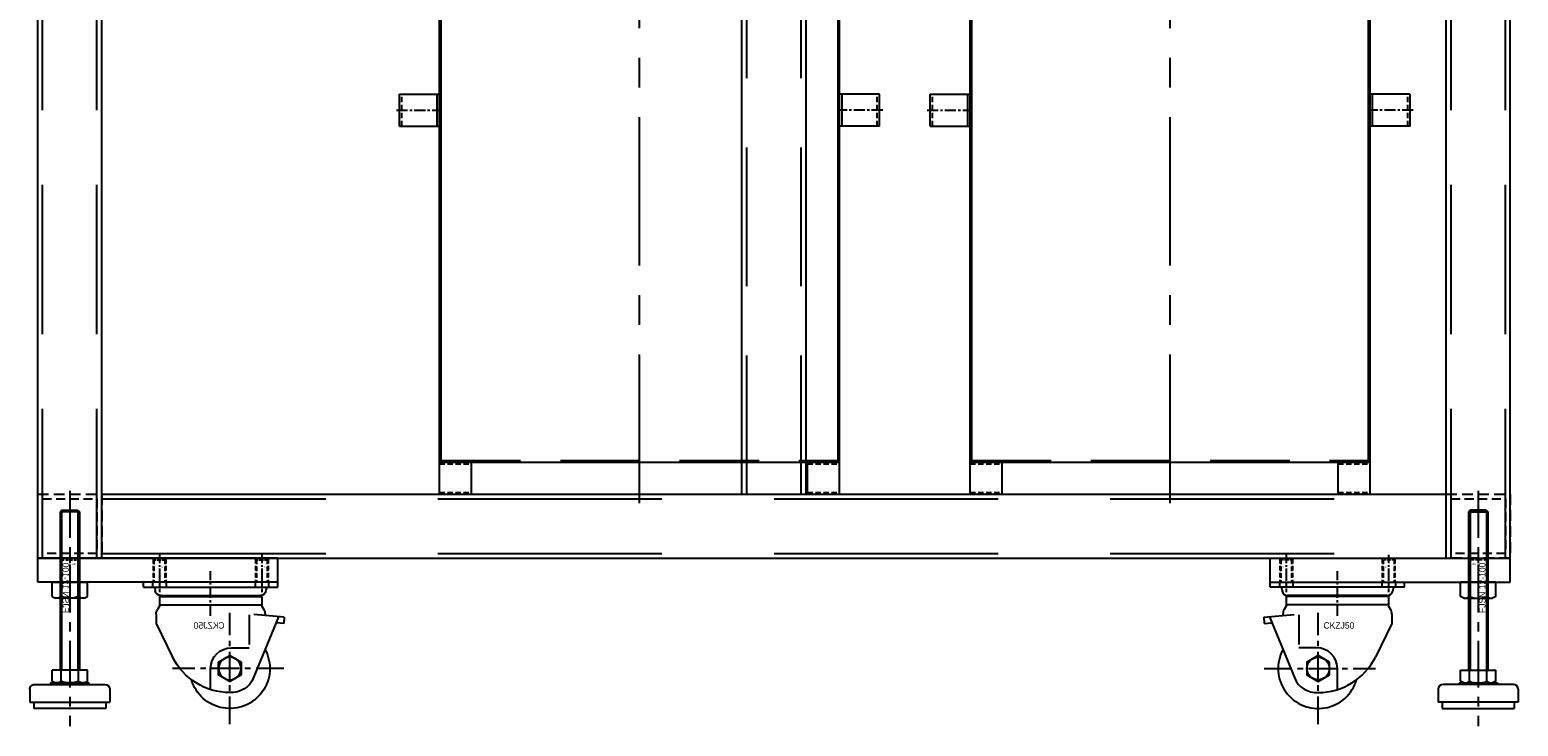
# Model space of a CAD drawing. Header units: millimetres. Extents: x -1657 to 8845, y -11980 to 3013.
# Tile 2 of 256: x 77 to 1007, y -1767 to -1331. Entities that reach past the tile are written whole.
import ezdxf

# ---------------------------------------------------------------- set-up
doc = ezdxf.new("R2010")
doc.units = ezdxf.units.MM
doc.linetypes.add('CENTER', pattern=[2, 1.25, -0.25, 0.25, -0.25])
doc.linetypes.add('DASHED', pattern=[0.75, 0.5, -0.25])
for name, color, linetype in [('固定板', 100, 'Continuous'), ('图层138', 141, 'Continuous'), ('方管2', 2, 'Continuous'), ('脚杯', 194, 'Continuous'), ('脚轮', 253, 'Continuous')]:
    doc.layers.add(name, color=color, linetype=linetype)

# ---------------------------------------------------------------- blocks, each defined once
blk = doc.blocks.new('2A51D')
at = {"layer": '方管2', "ltscale": 2.125}
for p, q in [((0, 0), (0, 600)), ((0, 600), (40, 600)), ((40, 0), (40, 600)), ((0, 0), (40, 0))]:
    blk.add_line(p, q, dxfattribs=at)
at = {"layer": '方管2', "color": 4, "linetype": 'DASHED', "ltscale": 186.666667}
for p, q in [((3, 0), (3, 600)), ((37, 0), (37, 600))]:
    blk.add_line(p, q, dxfattribs=at)
blk = doc.blocks.new('2A531')
at = {"layer": '方管2', "ltscale": 2.125}
for p, q in [((0, -37), (0, 3)), ((0, 3), (840, 3)), ((840, -37), (840, 3)), ((0, -37), (840, -37))]:
    blk.add_line(p, q, dxfattribs=at)
at = {"layer": '方管2', "color": 4, "linetype": 'DASHED', "ltscale": 280}
for p, q in [((0, 0), (840, 0)), ((0, -34), (840, -34))]:
    blk.add_line(p, q, dxfattribs=at)
blk = doc.blocks.new('2A548')
at = {"layer": '方管2', "color": 4, "linetype": 'DASHED', "ltscale": 13.333333}
for p, q in [((0, 0), (0, 40)), ((0, 40), (40, 40)), ((40, 40), (40, 0)), ((40, 0), (0, 0))]:
    blk.add_line(p, q, dxfattribs=at)
at = {"layer": '方管2', "color": 4, "linetype": 'DASHED', "ltscale": 11.333333}
for p, q in [((3, 3), (3, 37)), ((3, 37), (37, 37)), ((37, 37), (37, 3)), ((37, 3), (3, 3))]:
    blk.add_line(p, q, dxfattribs=at)
blk = doc.blocks.new('2A575')
at = {"layer": '方管2', "ltscale": 2.125}
for p, q in [((-3, 520), (37, 520)), ((-3, 0), (-3, 520)), ((37, 0), (37, 520)), ((-3, 0), (37, 0))]:
    blk.add_line(p, q, dxfattribs=at)
at = {"layer": '方管2', "color": 4, "linetype": 'DASHED', "ltscale": 173.333333}
for p, q in [((0, 0), (0, 520)), ((34, 0), (34, 520))]:
    blk.add_line(p, q, dxfattribs=at)
blk = doc.blocks.new('6958B')
at = {"layer": '脚轮', "color": 1, "linetype": 'CENTER', "ltscale": 1.9024}
for p, q in [((13.8, 57.16), (13.8, 47.64)), ((77.8, 57.16), (77.8, 47.64))]:
    blk.add_line(p, q, dxfattribs=at)
at = {"layer": '脚轮', "color": 1, "linetype": 'CENTER', "ltscale": 5.611527}
blk.add_line((45.8, 32.88), (45.8, 60.94), dxfattribs=at)
at = {"layer": '脚轮'}
for p, q in [((3.8, 50.8), (3.8, 54)), ((3.8, 54), (87.8, 54)), ((87.8, 50.8), (3.8, 50.8)), ((9.55, 54), (9.55, 50.8)), ((10.86, 50.47), (11.21, 48.49)), ((18.05, 54), (18.05, 50.8)), ((73.55, 54), (73.55, 50.8)), ((80.74, 50.47), (80.4, 48.49)), ((82.05, 54), (82.05, 50.8)), ((87.8, 50.8), (87.8, 54)), ((13.98, 39.31), (12.54, 36.82)), ((13.8, 45.11), (13.8, 39.81)), ((77.8, 45.11), (13.8, 45.11)), ((77.31, 39.81), (13.8, 39.81)), ((76.95, 45.6), (14.66, 45.6)), ((17.54, 45.6), (17.05, 45.11)), ((74.06, 45.6), (74.55, 45.11)), ((77.62, 39.31), (79.06, 36.82)), ((77.8, 45.11), (77.8, 39.81)), ((-0.2, 32.1), (18.8, 33.76)), ((-0.2, 32.1), (0.15, 28.11)), ((0.15, 28.11), (4.59, 28.5)), ((3.34, 32.41), (18.92, -5.68)), ((11.8, 34.07), (11.8, 33.15)), ((21.76, 33.63), (21.76, 15)), ((79.8, 28.06), (69.55, 7.05)), ((79.8, 34.07), (79.8, 28.06)), ((32.8, 13), (21.76, 13)), ((45.8, -12.83), (45.8, 0))]:
    blk.add_line(p, q, dxfattribs=at)
at = {"layer": '脚轮', "color": 1, "linetype": 'CENTER', "ltscale": 13.92}
for p, q in [((33.8, -34.8), (33.8, 34.8)), ((0, 0), (69.6, 0))]:
    blk.add_line(p, q, dxfattribs=at)
at = {"layer": '脚轮'}
blk.add_lwpolyline([(40.8, 4.04), (33.8, 8.08), (26.8, 4.04), (26.8, -4.04), (33.8, -8.08), (40.8, -4.04)], close=True, dxfattribs=at)
blk.add_circle((33.8, 0), 7, dxfattribs=at)
for centre, radius, start, end in [((10.47, 50.4), 0.4, 10, 90), ((14.66, 49.1), 3.5, 190, 270), ((76.95, 49.1), 3.5, 270, 350), ((81.14, 50.4), 0.4, 90, 170), ((20.47, 35.56), 7.5, 145.49438, 150), ((71.13, 35.56), 7.5, 30, 34.50562), ((17.3, 34.07), 5.5, 150, 180), ((74.3, 34.07), 5.5, 0, 30), ((33.8, 0), 25, 151.8103, 343.73977), ((32.8, 0), 13, 0, 90), ((33.8, 25), 40, 270, 333.33701), ((32.87, 0.06), 15.09, 202.34786, 273.52914)]:
    blk.add_arc(centre, radius, start, end, dxfattribs=at)
blk.add_text('CKZJ50', height=4, dxfattribs=at).set_placement((37.1, 24.93))
blk = doc.blocks.new('696E9')
at = {"layer": '脚杯'}
for p, q in [((-132.08, 22.5), (-136.08, 22.5)), ((-136.08, 22.5), (-136.08, -22.5)), ((-124.08, 25), (-132.08, 25)), ((-132.08, -25), (-132.08, 25)), ((-121.08, -22), (-121.08, 22)), ((-120.08, 12), (-121.08, 12)), ((-120.08, 12), (-120.08, -12)), ((-120.0161, 8.96207), (-119.08, 10.9697)), ((-119.08, 10.9697), (-112.08, 10.9697)), ((-112.08, 10.9697), (-112.08, -10.9697)), ((-119.08, 5.48483), (-112.08, 5.48483)), ((-13.08, 6), (-112.08, 6)), ((-13.08, 5.1), (-112.08, 5.1)), ((-13.08, 6), (-13.08, -6)), ((-12.08, 4.99998), (-13.08, 5.99998)), ((-12.08, -5), (-12.08, 5)), ((-119.08, -10.9697), (-120.0162, -8.96208)), ((-119.08, -5.48483), (-112.08, -5.48483)), ((-13.08, -5.1), (-112.08, -5.1)), ((-13.08, -6), (-112.08, -6)), ((-44.58, -5.1), (-44.58, -5.0999)), ((-12.08, -4.99999), (-13.08, -5.99999)), ((-120.08, -12), (-121.08, -12)), ((-119.08, -10.9697), (-112.08, -10.9697)), ((-132.08, -22.5), (-136.08, -22.5)), ((-124.08, -25), (-132.08, -25))]:
    blk.add_line(p, q, dxfattribs=at)
at = {"layer": '脚杯', "color": 1, "linetype": 'CENTER', "ltscale": 23.432}
blk.add_line((0, 0), (-147.16, 0), dxfattribs=at)
at = {"layer": '脚杯'}
for centre, radius, start, end in [((-124.08, 22), 3, 0, 90), ((-115.819599, 8.22724), 4.26041, 170.067993, 220.067993), ((-104.5383, 0), 15.5417, 159.334, 200.665009), ((-115.819599, -8.22724), 4.26041, 139.932007, 189.932007), ((-124.08, -22), 3, 270, 0)]:
    blk.add_arc(centre, radius, start, end, dxfattribs=at)
blk.add_text('FJSN 12-100', height=4, dxfattribs=at).set_placement((-76.39285, -4.549331))
blk = doc.blocks.new('69473')
at = {"layer": '脚杯'}
for p, q in [((-10, 19.19685), (-10, 2.74246)), ((-9.936096, 19.93178), (-9, 21.9394)), ((-9, 21.9394), (0, 21.9394)), ((0, 21.9394), (0, 0)), ((0, 0), (0, 21.9394)), ((-9, 16.45453), (0, 16.45453)), ((-9, 0), (-9.936203, 2.00762)), ((-9, 5.48487), (0, 5.48487)), ((-9, 0), (0, 0))]:
    blk.add_line(p, q, dxfattribs=at)
for centre, radius, start, end in [((-5.739601, 19.19694), 4.26041, 170.067993, 220.067993), ((5.541702, 10.9697), 15.5417, 159.334, 200.665009), ((-5.739601, 2.74246), 4.26042, 139.932007, 189.932007)]:
    blk.add_arc(centre, radius, start, end, dxfattribs=at)
blk = doc.blocks.new('69737')
at = {"layer": '固定板', "color": 4, "linetype": 'DASHED', "ltscale": 0.471405}
for p, q in [((0.88, -0.88), (-0.12, 0.12)), ((11.12, -0.88), (12.12, 0.12))]:
    blk.add_line(p, q, dxfattribs=at)
at = {"layer": '固定板', "color": 4, "linetype": 'DASHED', "ltscale": 4.958333}
for p, q in [((0, 0), (0, -14.88)), ((12, 0), (12, -14.88))]:
    blk.add_line(p, q, dxfattribs=at)
at = {"layer": '固定板', "color": 1, "linetype": 'CENTER', "ltscale": 3.48}
blk.add_line((6, 1.32), (6, -16.07), dxfattribs=at)
at = {"layer": '固定板', "color": 4, "linetype": 'DASHED', "ltscale": 3.416667}
blk.add_line((11.12, -0.88), (0.88, -0.88), dxfattribs=at)
at = {"layer": '固定板', "color": 4, "linetype": 'DASHED', "ltscale": 4.666667}
for p, q in [((0.88, -0.88), (0.88, -14.88)), ((11.12, -0.88), (11.12, -14.88))]:
    blk.add_line(p, q, dxfattribs=at)
at = {"layer": '固定板'}
blk.add_text('M12', height=0.773, dxfattribs=at).set_placement((2.5, -3.85))
blk = doc.blocks.new('69762')
at = {"layer": '固定板', "color": 4, "linetype": 'DASHED', "ltscale": 5.875}
for p, q in [((-4, 2.53), (-4, 17.16)), ((4, 2.53), (4, 17.16))]:
    blk.add_line(p, q, dxfattribs=at)
at = {"layer": '固定板', "color": 4, "linetype": 'DASHED', "ltscale": 5.666667}
for p, q in [((-3.38, 3.16), (-3.38, 17.16)), ((3.38, 3.16), (3.38, 17.16))]:
    blk.add_line(p, q, dxfattribs=at)
at = {"layer": '固定板', "color": 1, "linetype": 'CENTER', "ltscale": 4.312154}
blk.add_line((0, 0), (0, 18.56), dxfattribs=at)
at = {"layer": '固定板', "color": 4, "linetype": 'DASHED', "ltscale": 0.471405}
for p, q in [((-3.38, 3.16), (-4.38, 2.16)), ((3.38, 3.16), (4.38, 2.16))]:
    blk.add_line(p, q, dxfattribs=at)
at = {"layer": '固定板', "color": 4, "linetype": 'DASHED', "ltscale": 2.25}
blk.add_line((-3.38, 3.16), (3.38, 3.16), dxfattribs=at)
at = {"layer": '固定板'}
blk.add_text('M8', height=0.76, rotation=90, dxfattribs=at).set_placement((2.23, 6.98))
blk = doc.blocks.new('4F4AD')
at = {"layer": '固定板', "ltscale": 1.625}
for p, q in [((0, 0), (150, 0)), ((0, -15), (0, 0)), ((150, -15), (150, 0)), ((0, -15), (150, -15))]:
    blk.add_line(p, q, dxfattribs=at)
at = {"layer": '固定板', "ltscale": 1.625, "rotation": 180}
for p in [(10, 2.16), (74, 2.16)]:
    blk.add_blockref('69762', p, dxfattribs=at)
at = {"layer": '固定板', "ltscale": 1.625}
blk.add_blockref('69737', (124, -0.13), dxfattribs=at)
blk = doc.blocks.new('2BD8A')
at = {"layer": '图层138', "color": 1, "linetype": 'CENTER', "lineweight": -3, "ltscale": 74.24}
blk.add_line((151.92, -245.6), (151.92, 125.6), dxfattribs=at)
at = {"layer": '图层138', "lineweight": -3, "ltscale": 1.125}
for p, q in [((26.92, 100), (276.92, 100)), ((26.92, -240), (26.92, 100)), ((27.92, -220), (27.92, 100)), ((275.92, -220), (275.92, 100)), ((276.92, -240), (276.92, 100)), ((1.92, 10), (26.92, 10)), ((1.92, -10), (1.92, 10)), ((25.42, -10), (25.42, 10)), ((301.92, 10), (276.92, 10)), ((278.42, -10), (278.42, 10)), ((301.92, -10), (301.92, 10)), ((1.92, -10), (26.92, -10)), ((301.92, -10), (276.92, -10)), ((26.92, -220), (276.92, -220)), ((46.92, -240), (46.92, -220)), ((256.92, -240), (256.92, -220)), ((26.92, -240), (46.92, -240)), ((256.92, -240), (276.92, -240))]:
    blk.add_line(p, q, dxfattribs=at)
at = {"layer": '图层138', "color": 4, "linetype": 'DASHED', "lineweight": -3, "ltscale": 6.666667}
for p, q in [((3.42, -10), (3.42, 10)), ((300.42, -10), (300.42, 10)), ((26.92, -221), (46.92, -221)), ((256.92, -221), (276.92, -221)), ((26.92, -239), (46.92, -239)), ((256.92, -239), (276.92, -239))]:
    blk.add_line(p, q, dxfattribs=at)
at = {"layer": '图层138', "color": 1, "linetype": 'CENTER', "lineweight": -3, "ltscale": 5.568}
for p, q in [((0, 0), (27.84, 0)), ((303.84, 0), (276, 0))]:
    blk.add_line(p, q, dxfattribs=at)
at = {"layer": '图层138', "color": 4, "linetype": 'DASHED', "lineweight": -3, "ltscale": 99.333333}
blk.add_line((27.92, -219), (275.92, -219), dxfattribs=at)
blk = doc.blocks.new('2BD6E')
at = {"layer": '图层138', "color": 1, "linetype": 'CENTER', "lineweight": -3, "ltscale": 74.24}
blk.add_line((151.92, -245.6), (151.92, 125.6), dxfattribs=at)
at = {"layer": '图层138', "lineweight": -3, "ltscale": 1.125}
for p, q in [((26.92, 100), (276.92, 100)), ((26.92, -240), (26.92, 100)), ((27.92, -220), (27.92, 100)), ((275.92, -220), (275.92, 100)), ((276.92, -240), (276.92, 100)), ((1.92, 10), (26.92, 10)), ((1.92, -10), (1.92, 10)), ((25.42, -10), (25.42, 10)), ((301.92, 10), (276.92, 10)), ((278.42, -10), (278.42, 10)), ((301.92, -10), (301.92, 10)), ((1.92, -10), (26.92, -10)), ((301.92, -10), (276.92, -10)), ((26.92, -220), (276.92, -220)), ((46.92, -240), (46.92, -220)), ((256.92, -240), (256.92, -220)), ((26.92, -240), (46.92, -240)), ((256.92, -240), (276.92, -240))]:
    blk.add_line(p, q, dxfattribs=at)
at = {"layer": '图层138', "color": 4, "linetype": 'DASHED', "lineweight": -3, "ltscale": 6.666667}
for p, q in [((3.42, -10), (3.42, 10)), ((300.42, -10), (300.42, 10)), ((26.92, -221), (46.92, -221)), ((256.92, -221), (276.92, -221)), ((26.92, -239), (46.92, -239)), ((256.92, -239), (276.92, -239))]:
    blk.add_line(p, q, dxfattribs=at)
at = {"layer": '图层138', "color": 1, "linetype": 'CENTER', "lineweight": -3, "ltscale": 5.568}
for p, q in [((0, 0), (27.84, 0)), ((303.84, 0), (276, 0))]:
    blk.add_line(p, q, dxfattribs=at)
at = {"layer": '图层138', "color": 4, "linetype": 'DASHED', "lineweight": -3, "ltscale": 99.333333}
blk.add_line((27.92, -219), (275.92, -219), dxfattribs=at)

msp = doc.modelspace()

# ---------------------------------------------------------------- linework, layer by layer
at = {"layer": '脚杯'}
for p, q in [((96.4098, -1709.8648), (96.4098, -1709.8647)), ((986.6098, -1709.8648), (986.6098, -1709.8647))]:
    msp.add_line(p, q, dxfattribs=at)

# ---------------------------------------------------------------- block references
at = {"layer": '固定板', "ltscale": 2.526783, "xscale": -1}
msp.add_blockref('4F4AD', (231.5098, -1661.6622), dxfattribs=at)
at = {"layer": '固定板', "ltscale": 2.526783}
msp.add_blockref('4F4AD', (851.5098, -1661.6622), dxfattribs=at)
at = {"layer": '图层138', "ltscale": 1.125}
for name, p in [('2BD6E', (305.5897, -1381.6622)), ('2BD8A', (637.1247, -1381.6622))]:
    msp.add_blockref(name, p, dxfattribs=at)
at = {"layer": '方管2', "ltscale": 2.125}
for name, p in [('2A51D', (81.5098, -1661.6622)), ('2A51D', (961.5098, -1661.6622)), ('2A575', (524.5098, -1621.6622)), ('2A548', (81.5098, -1661.6622)), ('2A531', (121.5098, -1624.6622)), ('2A548', (961.5098, -1661.6622))]:
    msp.add_blockref(name, p, dxfattribs=at)
at = {"layer": '脚杯', "ltscale": 1.625, "xscale": -1, "rotation": 270}
for name, p in [('696E9', (101.5098, -1619.5822)), ('69473', (90.5401, -1676.6622))]:
    msp.add_blockref(name, p, dxfattribs=at)
at = {"layer": '脚杯', "ltscale": 1.625, "rotation": 90}
for name, p in [('696E9', (981.5098, -1619.5822)), ('69473', (992.4795, -1676.6622))]:
    msp.add_blockref(name, p, dxfattribs=at)
at = {"layer": '脚轮', "ltscale": 1.625, "xscale": -1}
msp.add_blockref('6958B', (235.3123, -1730.6622), dxfattribs=at)
at = {"layer": '脚轮', "ltscale": 1.625}
msp.add_blockref('6958B', (847.7073, -1730.6622), dxfattribs=at)

doc.saveas('drawing.dxf')
